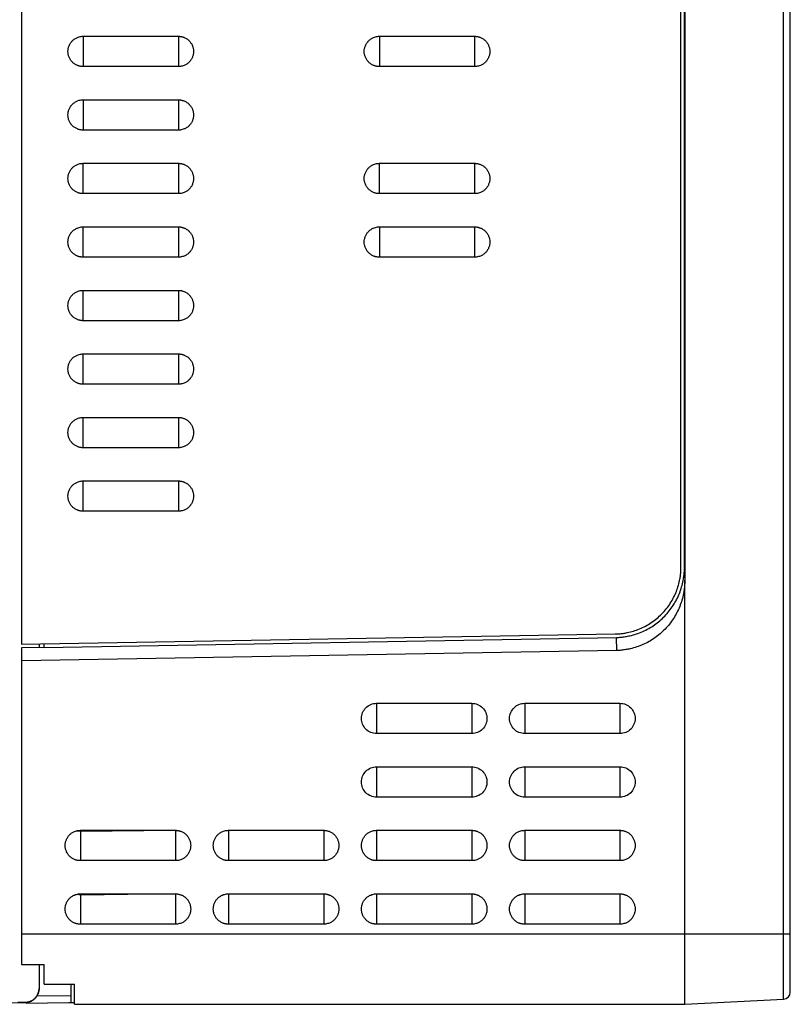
# Model space of a CAD drawing. Header units: millimetres. Extents: x 188.7 to 211.2, y 176 to 224.
# Tile 2 of 9: x 200.3 to 211.2, y 177.6 to 191.5. Entities that reach past the tile are written whole.
import ezdxf

# ---------------------------------------------------------------- set-up
doc = ezdxf.new("R2010")
doc.units = ezdxf.units.MM

msp = doc.modelspace()

# ---------------------------------------------------------------- linework, layer by layer
at = {"color": 7, "linetype": 'Continuous', "lineweight": 25}
for p, q in [((200.34, 221.399), (200.34, 182.699)), ((209.69, 183.796), (209.69, 207.549)), ((209.74, 183.795), (209.74, 207.539)), ((209.744, 207.539), (209.744, 183.61)), ((211.145, 178.599), (211.145, 205.954)), ((211.24, 178.599), (211.24, 205.954)), ((201.215, 191.314), (202.565, 191.314)), ((205.415, 191.314), (206.765, 191.314)), ((202.565, 190.884), (201.215, 190.884)), ((206.765, 190.884), (205.415, 190.884)), ((201.215, 190.414), (202.565, 190.414)), ((202.565, 189.984), (201.215, 189.984)), ((201.215, 189.514), (202.565, 189.514)), ((205.415, 189.514), (206.765, 189.514)), ((202.565, 189.084), (201.215, 189.084)), ((206.765, 189.084), (205.415, 189.084)), ((201.215, 188.614), (202.565, 188.614)), ((205.415, 188.614), (206.765, 188.614)), ((202.565, 188.184), (201.215, 188.184)), ((206.765, 188.184), (205.415, 188.184)), ((201.215, 187.714), (202.565, 187.714)), ((202.565, 187.284), (201.215, 187.284)), ((201.215, 186.814), (202.565, 186.814)), ((202.565, 186.384), (201.215, 186.384)), ((201.215, 185.914), (202.565, 185.914)), ((202.565, 185.484), (201.215, 185.484)), ((201.215, 185.014), (202.565, 185.014)), ((202.565, 184.584), (201.215, 184.584)), ((209.74, 183.795), (209.744, 183.61)), ((209.744, 178.599), (209.744, 183.61)), ((200.34, 182.699), (208.756, 182.846)), ((200.66, 182.654), (208.775, 182.796)), ((208.779, 182.611), (208.775, 182.796)), ((200.66, 182.654), (200.34, 182.649)), ((200.34, 182.649), (200.34, 182.464)), ((208.779, 182.611), (200.34, 182.464)), ((200.59, 182.703), (200.59, 182.653)), ((200.66, 182.654), (200.66, 182.704)), ((200.34, 182.464), (200.34, 178.599)), ((205.375, 181.864), (206.725, 181.864)), ((207.475, 181.864), (208.825, 181.864)), ((206.725, 181.434), (205.375, 181.434)), ((208.825, 181.434), (207.475, 181.434)), ((205.375, 180.964), (206.725, 180.964)), ((207.475, 180.964), (208.825, 180.964)), ((206.725, 180.534), (205.375, 180.534)), ((208.825, 180.534), (207.475, 180.534)), ((201.175, 180.046), (201.126, 180.054)), ((201.175, 180.064), (202.525, 180.064)), ((202.525, 180.062), (201.175, 180.046)), ((201.175, 180.046), (201.175, 179.634)), ((202.525, 180.062), (202.525, 179.634)), ((203.275, 180.064), (204.625, 180.064)), ((205.375, 180.064), (206.725, 180.064)), ((207.475, 180.064), (208.825, 180.064)), ((202.525, 179.634), (201.175, 179.634)), ((204.625, 179.634), (203.275, 179.634)), ((206.725, 179.634), (205.375, 179.634)), ((208.825, 179.634), (207.475, 179.634)), ((201.175, 179.146), (201.126, 179.154)), ((201.175, 179.164), (202.525, 179.164)), ((202.525, 179.162), (201.175, 179.146)), ((201.175, 179.146), (201.175, 178.734)), ((202.265, 179.164), (202.26, 179.159)), ((202.525, 179.162), (202.525, 178.734)), ((203.275, 179.164), (204.625, 179.164)), ((205.375, 179.164), (206.725, 179.164)), ((207.475, 179.164), (208.825, 179.164)), ((202.525, 178.734), (201.175, 178.734)), ((204.625, 178.734), (203.275, 178.734)), ((206.725, 178.734), (205.375, 178.734)), ((208.825, 178.734), (207.475, 178.734)), ((200.34, 178.599), (209.744, 178.599)), ((209.744, 178.599), (211.145, 178.599)), ((209.744, 177.599), (209.744, 178.599)), ((211.145, 177.672), (211.145, 178.599)), ((211.145, 178.599), (211.24, 178.599)), ((200.34, 178.163), (200.66, 178.163)), ((200.59, 178.163), (200.59, 177.824)), ((200.66, 177.885), (201.09, 177.885)), ((201.04, 177.885), (201.04, 177.721)), ((200.59, 177.824), (200.59, 177.823)), ((199.719, 177.611), (200.393, 177.623)), ((200.393, 177.624), (200.29, 177.623)), ((200.393, 177.624), (200.393, 177.623)), ((201.01, 177.621), (200.405, 177.61)), ((201.04, 177.621), (201.01, 177.621)), ((201.09, 177.622), (201.04, 177.621)), ((201.09, 177.599), (209.744, 177.599)), ((209.744, 177.599), (211.145, 177.672))]:
    msp.add_line(p, q, dxfattribs=at)
at = {"color": 8, "linetype": 'Continuous', "lineweight": 25}
for p, q in [((201.215, 191.314), (201.215, 190.884)), ((202.565, 191.314), (202.565, 190.884)), ((205.415, 191.314), (205.415, 190.884)), ((206.765, 191.314), (206.765, 190.884)), ((201.215, 190.414), (201.215, 189.984)), ((202.565, 190.414), (202.565, 189.984)), ((201.215, 189.084), (201.215, 189.514)), ((202.565, 189.514), (202.565, 189.084)), ((205.415, 189.084), (205.415, 189.514)), ((206.765, 189.514), (206.765, 189.084)), ((201.215, 188.184), (201.215, 188.614)), ((202.565, 188.614), (202.565, 188.184)), ((205.415, 188.614), (205.415, 188.184)), ((206.765, 188.614), (206.765, 188.184)), ((201.215, 187.284), (201.215, 187.714)), ((202.565, 187.714), (202.565, 187.284)), ((201.215, 186.384), (201.215, 186.814)), ((202.565, 186.814), (202.565, 186.384)), ((201.215, 185.484), (201.215, 185.914)), ((202.565, 185.914), (202.565, 185.484)), ((201.215, 184.584), (201.215, 185.014)), ((202.565, 185.014), (202.565, 184.584)), ((205.375, 181.864), (205.375, 181.434)), ((206.725, 181.864), (206.725, 181.434)), ((207.475, 181.864), (207.475, 181.434)), ((208.825, 181.864), (208.825, 181.434)), ((205.375, 180.964), (205.375, 180.534)), ((206.725, 180.964), (206.725, 180.534)), ((207.475, 180.964), (207.475, 180.534)), ((208.825, 180.964), (208.825, 180.534)), ((203.275, 180.064), (203.275, 179.634)), ((204.625, 180.064), (204.625, 179.634)), ((205.375, 180.064), (205.375, 179.634)), ((206.725, 180.064), (206.725, 179.634)), ((207.475, 180.064), (207.475, 179.634)), ((208.825, 180.064), (208.825, 179.634)), ((203.275, 179.164), (203.275, 178.734)), ((204.625, 179.164), (204.625, 178.734)), ((205.375, 179.164), (205.375, 178.734)), ((206.725, 179.164), (206.725, 178.734)), ((207.475, 179.164), (207.475, 178.734)), ((208.825, 179.164), (208.825, 178.734)), ((201.04, 177.721), (200.552, 177.713))]:
    msp.add_line(p, q, dxfattribs=at)
at = {"color": 7, "linetype": 'Continuous', "lineweight": 25}
msp.add_arc((211.14, 177.772), 0.1, 273.0001, 0.0013, dxfattribs=at)
for points, knots in [([(201.215, 190.884), (201.21, 190.884), (201.201, 190.884), (201.187, 190.886), (201.173, 190.888), (201.159, 190.891), (201.146, 190.895), (201.124, 190.904), (201.095, 190.919), (201.062, 190.946), (201.035, 190.978), (201.015, 191.016), (201.003, 191.057), (200.998, 191.099), (201.003, 191.141), (201.015, 191.181), (201.035, 191.219), (201.062, 191.252), (201.095, 191.279), (201.128, 191.296), (201.159, 191.307), (201.187, 191.313), (201.206, 191.313), (201.215, 191.314)], [0, 0, 0, 0, 0.0207851, 0.0414846, 0.0621885, 0.0829867, 0.1039679, 0.1252187, 0.1881058, 0.2500829, 0.3120314, 0.3750202, 0.4379573, 0.5000321, 0.5620294, 0.6250441, 0.6879554, 0.7499814, 0.8118811, 0.8748456, 0.9170237, 0.9585034, 1, 1, 1, 1]), ([(202.565, 191.314), (202.57, 191.314), (202.579, 191.313), (202.593, 191.312), (202.607, 191.31), (202.62, 191.306), (202.634, 191.302), (202.656, 191.294), (202.685, 191.279), (202.718, 191.252), (202.745, 191.219), (202.764, 191.181), (202.777, 191.141), (202.781, 191.099), (202.777, 191.057), (202.764, 191.016), (202.745, 190.978), (202.718, 190.946), (202.685, 190.919), (202.652, 190.901), (202.62, 190.891), (202.593, 190.885), (202.574, 190.884), (202.565, 190.884)], [0, 0, 0, 0, 0.020785, 0.041484, 0.062188, 0.082986, 0.103968, 0.125218, 0.188106, 0.250083, 0.312031, 0.37502, 0.437957, 0.500032, 0.562029, 0.625044, 0.687955, 0.749981, 0.811881, 0.874846, 0.917024, 0.958504, 1, 1, 1, 1]), ([(205.415, 190.884), (205.41, 190.884), (205.401, 190.884), (205.387, 190.886), (205.373, 190.888), (205.359, 190.891), (205.346, 190.895), (205.324, 190.904), (205.295, 190.919), (205.262, 190.946), (205.235, 190.978), (205.215, 191.016), (205.203, 191.057), (205.198, 191.099), (205.203, 191.141), (205.215, 191.181), (205.235, 191.219), (205.262, 191.252), (205.295, 191.279), (205.328, 191.296), (205.359, 191.307), (205.387, 191.313), (205.406, 191.313), (205.415, 191.314)], [0, 0, 0, 0, 0.0207849, 0.0414842, 0.0621879, 0.082986, 0.1039672, 0.1252179, 0.1881056, 0.2500827, 0.3120311, 0.3750201, 0.4379571, 0.5000321, 0.5620296, 0.6250442, 0.6879556, 0.7499816, 0.8118813, 0.8748464, 0.9170244, 0.9585039, 1, 1, 1, 1]), ([(206.765, 191.314), (206.77, 191.314), (206.779, 191.313), (206.793, 191.312), (206.807, 191.31), (206.82, 191.306), (206.834, 191.302), (206.856, 191.294), (206.885, 191.279), (206.918, 191.252), (206.945, 191.219), (206.964, 191.181), (206.977, 191.141), (206.981, 191.099), (206.977, 191.057), (206.964, 191.016), (206.945, 190.978), (206.918, 190.946), (206.885, 190.919), (206.852, 190.901), (206.82, 190.891), (206.793, 190.885), (206.774, 190.884), (206.765, 190.884)], [0, 0, 0, 0, 0.020785, 0.041484, 0.062188, 0.082986, 0.103967, 0.125218, 0.188106, 0.250083, 0.312031, 0.37502, 0.437957, 0.500032, 0.56203, 0.625044, 0.687956, 0.749982, 0.811881, 0.874847, 0.917025, 0.958504, 1, 1, 1, 1]), ([(201.215, 189.984), (201.21, 189.984), (201.201, 189.984), (201.187, 189.986), (201.173, 189.988), (201.159, 189.991), (201.146, 189.995), (201.124, 190.004), (201.095, 190.019), (201.062, 190.046), (201.035, 190.078), (201.015, 190.116), (201.003, 190.157), (200.998, 190.199), (201.003, 190.241), (201.015, 190.281), (201.035, 190.319), (201.062, 190.352), (201.095, 190.379), (201.128, 190.396), (201.159, 190.407), (201.187, 190.413), (201.206, 190.413), (201.215, 190.414)], [0, 0, 0, 0, 0.0207851, 0.0414846, 0.0621885, 0.0829867, 0.1039679, 0.1252187, 0.1881058, 0.2500829, 0.3120314, 0.3750202, 0.4379573, 0.5000321, 0.5620294, 0.6250441, 0.6879554, 0.7499814, 0.8118811, 0.8748456, 0.9170237, 0.9585034, 1, 1, 1, 1]), ([(202.565, 190.414), (202.57, 190.414), (202.579, 190.413), (202.593, 190.412), (202.607, 190.41), (202.62, 190.406), (202.634, 190.402), (202.656, 190.394), (202.685, 190.379), (202.718, 190.352), (202.745, 190.319), (202.764, 190.281), (202.777, 190.241), (202.781, 190.199), (202.777, 190.157), (202.764, 190.116), (202.745, 190.078), (202.718, 190.046), (202.685, 190.019), (202.652, 190.001), (202.62, 189.991), (202.593, 189.985), (202.574, 189.984), (202.565, 189.984)], [0, 0, 0, 0, 0.020785, 0.041484, 0.062188, 0.082986, 0.103968, 0.125218, 0.188106, 0.250083, 0.312031, 0.37502, 0.437957, 0.500032, 0.562029, 0.625044, 0.687955, 0.749981, 0.811881, 0.874846, 0.917024, 0.958504, 1, 1, 1, 1]), ([(201.215, 189.084), (201.21, 189.084), (201.201, 189.084), (201.187, 189.086), (201.173, 189.088), (201.159, 189.091), (201.146, 189.095), (201.124, 189.104), (201.095, 189.119), (201.062, 189.146), (201.035, 189.178), (201.015, 189.216), (201.003, 189.257), (200.998, 189.299), (201.003, 189.341), (201.015, 189.381), (201.035, 189.419), (201.062, 189.452), (201.095, 189.479), (201.128, 189.496), (201.159, 189.507), (201.187, 189.513), (201.206, 189.513), (201.215, 189.514)], [0, 0, 0, 0, 0.020785, 0.041485, 0.062188, 0.082987, 0.103968, 0.125219, 0.188106, 0.250083, 0.312031, 0.37502, 0.437957, 0.500032, 0.562029, 0.625044, 0.687955, 0.749981, 0.811881, 0.874846, 0.917024, 0.958503, 1, 1, 1, 1]), ([(202.565, 189.514), (202.57, 189.514), (202.579, 189.513), (202.593, 189.512), (202.607, 189.51), (202.62, 189.506), (202.634, 189.502), (202.656, 189.494), (202.685, 189.479), (202.718, 189.452), (202.745, 189.419), (202.764, 189.381), (202.777, 189.341), (202.781, 189.299), (202.777, 189.257), (202.764, 189.216), (202.745, 189.178), (202.718, 189.146), (202.685, 189.119), (202.652, 189.101), (202.62, 189.091), (202.593, 189.085), (202.574, 189.084), (202.565, 189.084)], [0, 0, 0, 0, 0.020785, 0.041484, 0.062188, 0.082986, 0.103968, 0.125218, 0.188106, 0.250083, 0.312031, 0.37502, 0.437957, 0.500032, 0.562029, 0.625044, 0.687955, 0.749981, 0.811881, 0.874846, 0.917024, 0.958504, 1, 1, 1, 1]), ([(205.415, 189.084), (205.41, 189.084), (205.401, 189.084), (205.387, 189.086), (205.373, 189.088), (205.359, 189.091), (205.346, 189.095), (205.324, 189.104), (205.295, 189.119), (205.262, 189.146), (205.235, 189.178), (205.215, 189.216), (205.203, 189.257), (205.198, 189.299), (205.203, 189.341), (205.215, 189.381), (205.235, 189.419), (205.262, 189.452), (205.295, 189.479), (205.328, 189.496), (205.359, 189.507), (205.387, 189.513), (205.406, 189.513), (205.415, 189.514)], [0, 0, 0, 0, 0.020784, 0.041482, 0.062186, 0.082983, 0.103965, 0.125215, 0.188105, 0.250082, 0.312031, 0.37502, 0.437957, 0.500032, 0.56203, 0.625044, 0.687956, 0.749982, 0.811882, 0.874849, 0.917027, 0.958506, 1, 1, 1, 1]), ([(206.765, 189.514), (206.77, 189.514), (206.779, 189.513), (206.793, 189.512), (206.807, 189.51), (206.82, 189.506), (206.834, 189.502), (206.856, 189.494), (206.885, 189.479), (206.918, 189.452), (206.945, 189.419), (206.964, 189.381), (206.977, 189.341), (206.981, 189.299), (206.977, 189.257), (206.964, 189.216), (206.945, 189.178), (206.918, 189.146), (206.885, 189.119), (206.852, 189.101), (206.82, 189.091), (206.793, 189.085), (206.774, 189.084), (206.765, 189.084)], [0, 0, 0, 0, 0.020784, 0.041483, 0.062186, 0.082984, 0.103965, 0.125216, 0.188105, 0.250082, 0.312031, 0.37502, 0.437957, 0.500032, 0.56203, 0.625044, 0.687956, 0.749982, 0.811882, 0.874848, 0.917026, 0.958505, 1, 1, 1, 1]), ([(201.215, 188.184), (201.21, 188.184), (201.201, 188.184), (201.187, 188.186), (201.173, 188.188), (201.159, 188.191), (201.146, 188.195), (201.124, 188.204), (201.095, 188.219), (201.062, 188.246), (201.035, 188.278), (201.015, 188.316), (201.003, 188.357), (200.998, 188.399), (201.003, 188.441), (201.015, 188.481), (201.035, 188.519), (201.062, 188.552), (201.095, 188.579), (201.128, 188.596), (201.159, 188.607), (201.187, 188.613), (201.206, 188.613), (201.215, 188.614)], [0, 0, 0, 0, 0.020785, 0.041485, 0.062188, 0.082987, 0.103968, 0.125219, 0.188106, 0.250083, 0.312031, 0.37502, 0.437957, 0.500032, 0.562029, 0.625044, 0.687955, 0.749981, 0.811881, 0.874846, 0.917024, 0.958503, 1, 1, 1, 1]), ([(202.565, 188.614), (202.57, 188.614), (202.579, 188.613), (202.593, 188.612), (202.607, 188.61), (202.62, 188.606), (202.634, 188.602), (202.656, 188.594), (202.685, 188.579), (202.718, 188.552), (202.745, 188.519), (202.764, 188.481), (202.777, 188.441), (202.781, 188.399), (202.777, 188.357), (202.764, 188.316), (202.745, 188.278), (202.718, 188.246), (202.685, 188.219), (202.652, 188.201), (202.62, 188.191), (202.593, 188.185), (202.574, 188.184), (202.565, 188.184)], [0, 0, 0, 0, 0.020785, 0.041484, 0.062188, 0.082986, 0.103968, 0.125218, 0.188106, 0.250083, 0.312031, 0.37502, 0.437957, 0.500032, 0.562029, 0.625044, 0.687955, 0.749981, 0.811881, 0.874846, 0.917024, 0.958504, 1, 1, 1, 1]), ([(205.415, 188.184), (205.41, 188.184), (205.401, 188.184), (205.387, 188.186), (205.373, 188.188), (205.359, 188.191), (205.346, 188.195), (205.324, 188.204), (205.295, 188.219), (205.262, 188.246), (205.235, 188.278), (205.215, 188.316), (205.203, 188.357), (205.198, 188.399), (205.203, 188.441), (205.215, 188.481), (205.235, 188.519), (205.262, 188.552), (205.295, 188.579), (205.328, 188.596), (205.359, 188.607), (205.387, 188.613), (205.406, 188.613), (205.415, 188.614)], [0, 0, 0, 0, 0.020784, 0.041482, 0.062186, 0.082983, 0.103965, 0.125215, 0.188105, 0.250082, 0.312031, 0.37502, 0.437957, 0.500032, 0.56203, 0.625044, 0.687956, 0.749982, 0.811882, 0.874849, 0.917027, 0.958506, 1, 1, 1, 1]), ([(206.765, 188.614), (206.77, 188.614), (206.779, 188.613), (206.793, 188.612), (206.807, 188.61), (206.82, 188.606), (206.834, 188.602), (206.856, 188.594), (206.885, 188.579), (206.918, 188.552), (206.945, 188.519), (206.964, 188.481), (206.977, 188.441), (206.981, 188.399), (206.977, 188.357), (206.964, 188.316), (206.945, 188.278), (206.918, 188.246), (206.885, 188.219), (206.852, 188.201), (206.82, 188.191), (206.793, 188.185), (206.774, 188.184), (206.765, 188.184)], [0, 0, 0, 0, 0.020784, 0.041483, 0.062186, 0.082984, 0.103965, 0.125216, 0.188105, 0.250082, 0.312031, 0.37502, 0.437957, 0.500032, 0.56203, 0.625044, 0.687956, 0.749982, 0.811882, 0.874848, 0.917026, 0.958505, 1, 1, 1, 1]), ([(201.215, 187.284), (201.21, 187.284), (201.201, 187.284), (201.187, 187.286), (201.173, 187.288), (201.159, 187.291), (201.146, 187.295), (201.124, 187.304), (201.095, 187.319), (201.062, 187.346), (201.035, 187.378), (201.015, 187.416), (201.003, 187.457), (200.998, 187.499), (201.003, 187.541), (201.015, 187.581), (201.035, 187.619), (201.062, 187.652), (201.095, 187.679), (201.128, 187.696), (201.159, 187.707), (201.187, 187.713), (201.206, 187.713), (201.215, 187.714)], [0, 0, 0, 0, 0.020785, 0.041485, 0.062188, 0.082987, 0.103968, 0.125219, 0.188106, 0.250083, 0.312031, 0.37502, 0.437957, 0.500032, 0.562029, 0.625044, 0.687955, 0.749981, 0.811881, 0.874846, 0.917024, 0.958503, 1, 1, 1, 1]), ([(202.565, 187.714), (202.57, 187.714), (202.579, 187.713), (202.593, 187.712), (202.607, 187.71), (202.62, 187.706), (202.634, 187.702), (202.656, 187.694), (202.685, 187.679), (202.718, 187.652), (202.745, 187.619), (202.764, 187.581), (202.777, 187.541), (202.781, 187.499), (202.777, 187.457), (202.764, 187.416), (202.745, 187.378), (202.718, 187.346), (202.685, 187.319), (202.652, 187.301), (202.62, 187.291), (202.593, 187.285), (202.574, 187.284), (202.565, 187.284)], [0, 0, 0, 0, 0.020785, 0.0414845, 0.0621883, 0.0829864, 0.1039677, 0.1252184, 0.1881057, 0.2500828, 0.3120313, 0.3750202, 0.4379573, 0.5000321, 0.5620295, 0.6250441, 0.6879555, 0.7499815, 0.8118811, 0.8748459, 0.917024, 0.9585036, 1, 1, 1, 1]), ([(201.215, 186.384), (201.21, 186.384), (201.201, 186.384), (201.187, 186.386), (201.173, 186.388), (201.159, 186.391), (201.146, 186.395), (201.124, 186.404), (201.095, 186.419), (201.062, 186.446), (201.035, 186.478), (201.015, 186.516), (201.003, 186.557), (200.998, 186.599), (201.003, 186.641), (201.015, 186.681), (201.035, 186.719), (201.062, 186.752), (201.095, 186.779), (201.128, 186.796), (201.159, 186.807), (201.187, 186.813), (201.206, 186.813), (201.215, 186.814)], [0, 0, 0, 0, 0.020785, 0.041485, 0.062188, 0.082987, 0.103968, 0.125219, 0.188106, 0.250083, 0.312031, 0.37502, 0.437957, 0.500032, 0.562029, 0.625044, 0.687955, 0.749981, 0.811881, 0.874846, 0.917024, 0.958503, 1, 1, 1, 1]), ([(202.565, 186.814), (202.57, 186.814), (202.579, 186.813), (202.593, 186.812), (202.607, 186.81), (202.62, 186.806), (202.634, 186.802), (202.656, 186.794), (202.685, 186.779), (202.718, 186.752), (202.745, 186.719), (202.764, 186.681), (202.777, 186.641), (202.781, 186.599), (202.777, 186.557), (202.764, 186.516), (202.745, 186.478), (202.718, 186.446), (202.685, 186.419), (202.652, 186.401), (202.62, 186.391), (202.593, 186.385), (202.574, 186.384), (202.565, 186.384)], [0, 0, 0, 0, 0.020785, 0.041484, 0.062188, 0.082986, 0.103968, 0.125218, 0.188106, 0.250083, 0.312031, 0.37502, 0.437957, 0.500032, 0.562029, 0.625044, 0.687955, 0.749981, 0.811881, 0.874846, 0.917024, 0.958504, 1, 1, 1, 1]), ([(201.215, 185.484), (201.21, 185.484), (201.201, 185.484), (201.187, 185.486), (201.173, 185.488), (201.159, 185.491), (201.146, 185.495), (201.124, 185.504), (201.095, 185.519), (201.062, 185.546), (201.035, 185.578), (201.015, 185.616), (201.003, 185.657), (200.998, 185.699), (201.003, 185.741), (201.015, 185.781), (201.035, 185.819), (201.062, 185.852), (201.095, 185.879), (201.128, 185.896), (201.159, 185.907), (201.187, 185.913), (201.206, 185.913), (201.215, 185.914)], [0, 0, 0, 0, 0.0207851, 0.0414846, 0.0621885, 0.0829867, 0.1039679, 0.1252187, 0.1881058, 0.2500829, 0.3120314, 0.3750202, 0.4379573, 0.5000321, 0.5620294, 0.6250441, 0.6879554, 0.7499814, 0.8118811, 0.8748456, 0.9170237, 0.9585034, 1, 1, 1, 1]), ([(202.565, 185.914), (202.57, 185.914), (202.579, 185.913), (202.593, 185.912), (202.607, 185.91), (202.62, 185.906), (202.634, 185.902), (202.656, 185.894), (202.685, 185.879), (202.718, 185.852), (202.745, 185.819), (202.764, 185.781), (202.777, 185.741), (202.781, 185.699), (202.777, 185.657), (202.764, 185.616), (202.745, 185.578), (202.718, 185.546), (202.685, 185.519), (202.652, 185.501), (202.62, 185.491), (202.593, 185.485), (202.574, 185.484), (202.565, 185.484)], [0, 0, 0, 0, 0.020785, 0.0414845, 0.0621883, 0.0829864, 0.1039677, 0.1252184, 0.1881057, 0.2500828, 0.3120313, 0.3750202, 0.4379573, 0.5000321, 0.5620295, 0.6250441, 0.6879555, 0.7499815, 0.8118811, 0.8748459, 0.917024, 0.9585036, 1, 1, 1, 1]), ([(201.215, 184.584), (201.21, 184.584), (201.201, 184.584), (201.187, 184.586), (201.173, 184.588), (201.159, 184.591), (201.146, 184.595), (201.124, 184.604), (201.095, 184.619), (201.062, 184.646), (201.035, 184.678), (201.015, 184.716), (201.003, 184.757), (200.998, 184.799), (201.003, 184.841), (201.015, 184.881), (201.035, 184.919), (201.062, 184.952), (201.095, 184.979), (201.128, 184.996), (201.159, 185.007), (201.187, 185.013), (201.206, 185.013), (201.215, 185.014)], [0, 0, 0, 0, 0.020785, 0.041485, 0.062188, 0.082987, 0.103968, 0.125219, 0.188106, 0.250083, 0.312031, 0.37502, 0.437957, 0.500032, 0.562029, 0.625044, 0.687955, 0.749981, 0.811881, 0.874846, 0.917024, 0.958503, 1, 1, 1, 1]), ([(202.565, 185.014), (202.57, 185.014), (202.579, 185.013), (202.593, 185.012), (202.607, 185.01), (202.62, 185.006), (202.634, 185.002), (202.656, 184.994), (202.685, 184.979), (202.718, 184.952), (202.745, 184.919), (202.764, 184.881), (202.777, 184.841), (202.781, 184.799), (202.777, 184.757), (202.764, 184.716), (202.745, 184.678), (202.718, 184.646), (202.685, 184.619), (202.652, 184.601), (202.62, 184.591), (202.593, 184.585), (202.574, 184.584), (202.565, 184.584)], [0, 0, 0, 0, 0.020785, 0.0414845, 0.0621883, 0.0829864, 0.1039677, 0.1252184, 0.1881057, 0.2500828, 0.3120313, 0.3750202, 0.4379573, 0.5000321, 0.5620295, 0.6250441, 0.6879555, 0.7499815, 0.8118811, 0.8748459, 0.917024, 0.9585036, 1, 1, 1, 1]), ([(208.756, 182.846), (208.766, 182.846), (208.785, 182.846), (208.814, 182.848), (208.842, 182.851), (208.871, 182.854), (208.899, 182.859), (208.948, 182.868), (209.016, 182.885), (209.103, 182.916), (209.188, 182.956), (209.298, 183.022), (209.422, 183.125), (209.523, 183.251), (209.587, 183.362), (209.625, 183.448), (209.655, 183.535), (209.673, 183.613), (209.683, 183.681), (209.689, 183.738), (209.69, 183.776), (209.69, 183.796)], [0, 0, 0, 0, 0.0194837, 0.0389339, 0.0583682, 0.0778046, 0.0972608, 0.1167545, 0.1785197, 0.2403207, 0.3045996, 0.3689144, 0.5000066, 0.6310987, 0.6953776, 0.7596924, 0.8214576, 0.8832586, 0.9221881, 0.9610544, 1, 1, 1, 1]), ([(208.775, 182.796), (208.785, 182.796), (208.807, 182.797), (208.839, 182.8), (208.87, 182.804), (208.902, 182.808), (208.934, 182.814), (208.986, 182.825), (209.058, 182.845), (209.148, 182.88), (209.234, 182.922), (209.342, 182.991), (209.465, 183.096), (209.565, 183.222), (209.629, 183.332), (209.669, 183.42), (209.701, 183.511), (209.721, 183.594), (209.732, 183.668), (209.739, 183.731), (209.739, 183.774), (209.74, 183.795)], [0, 0, 0, 0, 0.020827, 0.041628, 0.062424, 0.083234, 0.104081, 0.124984, 0.187567, 0.249919, 0.312433, 0.374933, 0.500042, 0.625118, 0.687443, 0.750097, 0.812449, 0.875035, 0.916794, 0.958393, 1, 1, 1, 1]), ([(209.744, 183.61), (209.744, 183.6), (209.744, 183.578), (209.742, 183.546), (209.74, 183.514), (209.736, 183.483), (209.731, 183.451), (209.722, 183.398), (209.705, 183.326), (209.673, 183.235), (209.633, 183.147), (209.569, 183.036), (209.469, 182.91), (209.346, 182.806), (209.238, 182.737), (209.152, 182.694), (209.062, 182.66), (208.98, 182.637), (208.906, 182.623), (208.843, 182.614), (208.8, 182.612), (208.779, 182.611)], [0, 0, 0, 0, 0.020808, 0.041597, 0.062387, 0.083201, 0.104058, 0.12498, 0.187532, 0.249919, 0.312538, 0.374898, 0.499974, 0.625083, 0.687548, 0.750097, 0.812414, 0.875032, 0.916761, 0.958361, 1, 1, 1, 1]), ([(201.175, 179.634), (201.17, 179.634), (201.161, 179.634), (201.147, 179.636), (201.133, 179.638), (201.119, 179.641), (201.106, 179.645), (201.084, 179.654), (201.055, 179.669), (201.022, 179.696), (200.995, 179.728), (200.975, 179.766), (200.963, 179.807), (200.958, 179.849), (200.963, 179.891), (200.975, 179.931), (200.995, 179.969), (201.022, 180.002), (201.055, 180.029), (201.088, 180.046), (201.119, 180.057), (201.147, 180.063), (201.166, 180.063), (201.175, 180.064)], [0, 0, 0, 0, 0.020783, 0.041481, 0.062184, 0.082982, 0.103963, 0.125214, 0.188104, 0.250082, 0.312031, 0.37502, 0.437957, 0.500032, 0.56203, 0.625044, 0.687956, 0.749982, 0.811883, 0.874851, 0.917029, 0.958507, 1, 1, 1, 1]), ([(202.525, 180.064), (202.53, 180.064), (202.539, 180.063), (202.553, 180.062), (202.567, 180.06), (202.58, 180.056), (202.594, 180.052), (202.616, 180.044), (202.645, 180.029), (202.678, 180.002), (202.705, 179.969), (202.724, 179.931), (202.737, 179.891), (202.741, 179.849), (202.737, 179.807), (202.724, 179.766), (202.705, 179.728), (202.678, 179.696), (202.645, 179.669), (202.612, 179.651), (202.58, 179.641), (202.553, 179.635), (202.534, 179.634), (202.525, 179.634)], [0, 0, 0, 0, 0.020783, 0.041481, 0.062183, 0.082981, 0.103962, 0.125213, 0.188104, 0.250082, 0.312031, 0.37502, 0.437957, 0.500032, 0.56203, 0.625044, 0.687956, 0.749982, 0.811883, 0.874851, 0.917029, 0.958507, 1, 1, 1, 1]), ([(203.275, 179.634), (203.27, 179.634), (203.261, 179.634), (203.247, 179.636), (203.233, 179.638), (203.219, 179.641), (203.206, 179.645), (203.184, 179.654), (203.155, 179.669), (203.122, 179.696), (203.095, 179.728), (203.075, 179.766), (203.063, 179.807), (203.058, 179.849), (203.063, 179.891), (203.075, 179.931), (203.095, 179.969), (203.122, 180.002), (203.155, 180.029), (203.188, 180.046), (203.219, 180.057), (203.247, 180.063), (203.266, 180.063), (203.275, 180.064)], [0, 0, 0, 0, 0.020783, 0.041481, 0.062183, 0.082981, 0.103962, 0.125213, 0.188104, 0.250082, 0.312031, 0.37502, 0.437957, 0.500032, 0.56203, 0.625044, 0.687956, 0.749982, 0.811883, 0.874851, 0.91703, 0.958507, 1, 1, 1, 1]), ([(204.625, 180.064), (204.63, 180.064), (204.639, 180.063), (204.653, 180.062), (204.667, 180.06), (204.68, 180.056), (204.694, 180.052), (204.716, 180.044), (204.745, 180.029), (204.778, 180.002), (204.805, 179.969), (204.824, 179.931), (204.837, 179.891), (204.841, 179.849), (204.837, 179.807), (204.824, 179.766), (204.805, 179.728), (204.778, 179.696), (204.745, 179.669), (204.712, 179.651), (204.68, 179.641), (204.653, 179.635), (204.634, 179.634), (204.625, 179.634)], [0, 0, 0, 0, 0.020783, 0.04148, 0.062183, 0.08298, 0.103961, 0.125212, 0.188104, 0.250082, 0.312031, 0.37502, 0.437957, 0.500032, 0.56203, 0.625044, 0.687956, 0.749982, 0.811883, 0.874852, 0.91703, 0.958508, 1, 1, 1, 1]), ([(205.375, 179.634), (205.37, 179.634), (205.361, 179.634), (205.347, 179.636), (205.333, 179.638), (205.319, 179.641), (205.306, 179.645), (205.284, 179.654), (205.255, 179.669), (205.222, 179.696), (205.195, 179.728), (205.175, 179.766), (205.163, 179.807), (205.158, 179.849), (205.163, 179.891), (205.175, 179.931), (205.195, 179.969), (205.222, 180.002), (205.255, 180.029), (205.288, 180.046), (205.319, 180.057), (205.347, 180.063), (205.366, 180.063), (205.375, 180.064)], [0, 0, 0, 0, 0.020782, 0.04148, 0.062182, 0.08298, 0.103961, 0.125212, 0.188103, 0.250082, 0.312031, 0.37502, 0.437957, 0.500032, 0.56203, 0.625044, 0.687956, 0.749982, 0.811883, 0.874852, 0.917031, 0.958508, 1, 1, 1, 1]), ([(206.725, 180.064), (206.73, 180.064), (206.739, 180.063), (206.753, 180.062), (206.767, 180.06), (206.78, 180.056), (206.794, 180.052), (206.816, 180.044), (206.845, 180.029), (206.878, 180.002), (206.905, 179.969), (206.924, 179.931), (206.937, 179.891), (206.941, 179.849), (206.937, 179.807), (206.924, 179.766), (206.905, 179.728), (206.878, 179.696), (206.845, 179.669), (206.812, 179.651), (206.78, 179.641), (206.753, 179.635), (206.734, 179.634), (206.725, 179.634)], [0, 0, 0, 0, 0.020782, 0.041479, 0.062182, 0.082979, 0.10396, 0.125211, 0.188103, 0.250082, 0.312031, 0.375021, 0.437957, 0.500032, 0.56203, 0.625044, 0.687956, 0.749982, 0.811884, 0.874853, 0.917031, 0.958509, 1, 1, 1, 1]), ([(207.475, 179.634), (207.47, 179.634), (207.461, 179.634), (207.447, 179.636), (207.433, 179.638), (207.419, 179.641), (207.406, 179.645), (207.384, 179.654), (207.355, 179.669), (207.322, 179.696), (207.295, 179.728), (207.275, 179.766), (207.263, 179.807), (207.258, 179.849), (207.263, 179.891), (207.275, 179.931), (207.295, 179.969), (207.322, 180.002), (207.355, 180.029), (207.388, 180.046), (207.419, 180.057), (207.447, 180.063), (207.466, 180.063), (207.475, 180.064)], [0, 0, 0, 0, 0.020782, 0.041479, 0.062181, 0.082979, 0.10396, 0.125211, 0.188103, 0.250082, 0.312031, 0.375021, 0.437957, 0.500032, 0.56203, 0.625044, 0.687956, 0.749982, 0.811884, 0.874853, 0.917032, 0.958509, 1, 1, 1, 1]), ([(208.825, 180.064), (208.83, 180.064), (208.839, 180.063), (208.853, 180.062), (208.867, 180.06), (208.88, 180.056), (208.894, 180.052), (208.916, 180.044), (208.945, 180.029), (208.978, 180.002), (209.005, 179.969), (209.024, 179.931), (209.037, 179.891), (209.041, 179.849), (209.037, 179.807), (209.024, 179.766), (209.005, 179.728), (208.978, 179.696), (208.945, 179.669), (208.912, 179.651), (208.88, 179.641), (208.853, 179.635), (208.834, 179.634), (208.825, 179.634)], [0, 0, 0, 0, 0.020782, 0.041479, 0.062181, 0.082978, 0.103959, 0.12521, 0.188103, 0.250082, 0.312031, 0.375021, 0.437957, 0.500032, 0.56203, 0.625044, 0.687956, 0.749982, 0.811884, 0.874854, 0.917033, 0.958509, 1, 1, 1, 1]), ([(201.175, 178.734), (201.17, 178.734), (201.161, 178.734), (201.147, 178.736), (201.133, 178.738), (201.119, 178.741), (201.106, 178.745), (201.084, 178.754), (201.055, 178.769), (201.022, 178.796), (200.995, 178.828), (200.975, 178.866), (200.963, 178.907), (200.958, 178.949), (200.963, 178.991), (200.975, 179.031), (200.995, 179.069), (201.022, 179.102), (201.055, 179.129), (201.088, 179.146), (201.119, 179.157), (201.147, 179.163), (201.166, 179.163), (201.175, 179.164)], [0, 0, 0, 0, 0.0207832, 0.0414812, 0.062184, 0.0829816, 0.1039626, 0.1252136, 0.1881041, 0.2500821, 0.3120308, 0.3750202, 0.4379566, 0.5000321, 0.5620301, 0.6250441, 0.687956, 0.7499822, 0.8118827, 0.8748507, 0.9170288, 0.9585068, 1, 1, 1, 1]), ([(202.525, 179.164), (202.53, 179.164), (202.539, 179.163), (202.553, 179.162), (202.567, 179.16), (202.58, 179.156), (202.594, 179.152), (202.616, 179.144), (202.645, 179.129), (202.678, 179.102), (202.705, 179.069), (202.724, 179.031), (202.737, 178.991), (202.741, 178.949), (202.737, 178.907), (202.724, 178.866), (202.705, 178.828), (202.678, 178.796), (202.645, 178.769), (202.612, 178.751), (202.58, 178.741), (202.553, 178.735), (202.534, 178.734), (202.525, 178.734)], [0, 0, 0, 0, 0.0207829, 0.0414807, 0.0621834, 0.0829809, 0.103962, 0.125213, 0.1881039, 0.250082, 0.3120308, 0.3750202, 0.4379565, 0.5000321, 0.5620302, 0.625044, 0.687956, 0.7499822, 0.811883, 0.8748512, 0.9170295, 0.9585073, 1, 1, 1, 1]), ([(203.275, 178.734), (203.27, 178.734), (203.261, 178.734), (203.247, 178.736), (203.233, 178.738), (203.219, 178.741), (203.206, 178.745), (203.184, 178.754), (203.155, 178.769), (203.122, 178.796), (203.095, 178.828), (203.075, 178.866), (203.063, 178.907), (203.058, 178.949), (203.063, 178.991), (203.075, 179.031), (203.095, 179.069), (203.122, 179.102), (203.155, 179.129), (203.188, 179.146), (203.219, 179.157), (203.247, 179.163), (203.266, 179.163), (203.275, 179.164)], [0, 0, 0, 0, 0.020783, 0.041481, 0.062183, 0.082981, 0.103962, 0.125213, 0.188104, 0.250082, 0.312031, 0.37502, 0.437957, 0.500032, 0.56203, 0.625044, 0.687956, 0.749982, 0.811883, 0.874851, 0.91703, 0.958507, 1, 1, 1, 1]), ([(204.625, 179.164), (204.63, 179.164), (204.639, 179.163), (204.653, 179.162), (204.667, 179.16), (204.68, 179.156), (204.694, 179.152), (204.716, 179.144), (204.745, 179.129), (204.778, 179.102), (204.805, 179.069), (204.824, 179.031), (204.837, 178.991), (204.841, 178.949), (204.837, 178.907), (204.824, 178.866), (204.805, 178.828), (204.778, 178.796), (204.745, 178.769), (204.712, 178.751), (204.68, 178.741), (204.653, 178.735), (204.634, 178.734), (204.625, 178.734)], [0, 0, 0, 0, 0.020783, 0.04148, 0.062183, 0.08298, 0.103961, 0.125212, 0.188104, 0.250082, 0.312031, 0.37502, 0.437957, 0.500032, 0.56203, 0.625044, 0.687956, 0.749982, 0.811883, 0.874852, 0.91703, 0.958508, 1, 1, 1, 1]), ([(205.375, 178.734), (205.37, 178.734), (205.361, 178.734), (205.347, 178.736), (205.333, 178.738), (205.319, 178.741), (205.306, 178.745), (205.284, 178.754), (205.255, 178.769), (205.222, 178.796), (205.195, 178.828), (205.175, 178.866), (205.163, 178.907), (205.158, 178.949), (205.163, 178.991), (205.175, 179.031), (205.195, 179.069), (205.222, 179.102), (205.255, 179.129), (205.288, 179.146), (205.319, 179.157), (205.347, 179.163), (205.366, 179.163), (205.375, 179.164)], [0, 0, 0, 0, 0.020782, 0.04148, 0.062182, 0.08298, 0.103961, 0.125212, 0.188103, 0.250082, 0.312031, 0.37502, 0.437957, 0.500032, 0.56203, 0.625044, 0.687956, 0.749982, 0.811883, 0.874852, 0.917031, 0.958508, 1, 1, 1, 1]), ([(206.725, 179.164), (206.73, 179.164), (206.739, 179.163), (206.753, 179.162), (206.767, 179.16), (206.78, 179.156), (206.794, 179.152), (206.816, 179.144), (206.845, 179.129), (206.878, 179.102), (206.905, 179.069), (206.924, 179.031), (206.937, 178.991), (206.941, 178.949), (206.937, 178.907), (206.924, 178.866), (206.905, 178.828), (206.878, 178.796), (206.845, 178.769), (206.812, 178.751), (206.78, 178.741), (206.753, 178.735), (206.734, 178.734), (206.725, 178.734)], [0, 0, 0, 0, 0.020782, 0.041479, 0.062182, 0.082979, 0.10396, 0.125211, 0.188103, 0.250082, 0.312031, 0.375021, 0.437957, 0.500032, 0.56203, 0.625044, 0.687956, 0.749982, 0.811884, 0.874853, 0.917031, 0.958509, 1, 1, 1, 1]), ([(207.475, 178.734), (207.47, 178.734), (207.461, 178.734), (207.447, 178.736), (207.433, 178.738), (207.419, 178.741), (207.406, 178.745), (207.384, 178.754), (207.355, 178.769), (207.322, 178.796), (207.295, 178.828), (207.275, 178.866), (207.263, 178.907), (207.258, 178.949), (207.263, 178.991), (207.275, 179.031), (207.295, 179.069), (207.322, 179.102), (207.355, 179.129), (207.388, 179.146), (207.419, 179.157), (207.447, 179.163), (207.466, 179.163), (207.475, 179.164)], [0, 0, 0, 0, 0.020782, 0.041479, 0.062181, 0.082979, 0.10396, 0.125211, 0.188103, 0.250082, 0.312031, 0.375021, 0.437957, 0.500032, 0.56203, 0.625044, 0.687956, 0.749982, 0.811884, 0.874853, 0.917032, 0.958509, 1, 1, 1, 1]), ([(208.825, 179.164), (208.83, 179.164), (208.839, 179.163), (208.853, 179.162), (208.867, 179.16), (208.88, 179.156), (208.894, 179.152), (208.916, 179.144), (208.945, 179.129), (208.978, 179.102), (209.005, 179.069), (209.024, 179.031), (209.037, 178.991), (209.041, 178.949), (209.037, 178.907), (209.024, 178.866), (209.005, 178.828), (208.978, 178.796), (208.945, 178.769), (208.912, 178.751), (208.88, 178.741), (208.853, 178.735), (208.834, 178.734), (208.825, 178.734)], [0, 0, 0, 0, 0.020782, 0.041479, 0.062181, 0.082978, 0.103959, 0.12521, 0.188103, 0.250082, 0.312031, 0.375021, 0.437957, 0.500032, 0.56203, 0.625044, 0.687956, 0.749982, 0.811884, 0.874854, 0.917033, 0.958509, 1, 1, 1, 1]), ([(200.34, 178.599), (200.34, 178.524), (200.34, 178.448), (200.34, 178.302), (200.34, 178.231), (200.34, 178.163)], [0, 0, 0, 0, 0.5, 0.5, 1, 1, 1, 1]), ([(211.24, 177.772), (211.24, 177.772), (211.24, 177.794), (211.24, 177.876), (211.24, 177.938), (211.24, 178.091), (211.24, 178.182), (211.24, 178.382), (211.24, 178.491), (211.24, 178.599)], [0, 0, 0, 0, 0.25, 0.25, 0.5, 0.5, 0.75, 0.75, 1, 1, 1, 1]), ([(200.66, 177.885), (200.66, 177.891), (200.66, 177.905), (200.66, 177.926), (200.66, 177.947), (200.66, 177.969), (200.66, 177.992), (200.66, 178.023), (200.66, 178.062), (200.66, 178.112), (200.66, 178.146), (200.66, 178.163)], [0, 0, 0, 0, 0.08343, 0.166732, 0.249973, 0.333223, 0.416551, 0.500025, 0.66674, 0.833215, 1, 1, 1, 1]), ([(201.09, 177.599), (201.09, 177.599), (201.09, 177.599), (201.09, 177.601), (201.09, 177.603), (201.09, 177.607), (201.09, 177.611), (201.09, 177.621), (201.09, 177.639), (201.09, 177.672), (201.09, 177.713), (201.09, 177.757), (201.09, 177.801), (201.09, 177.841), (201.09, 177.87), (201.09, 177.885)], [0, 0, 0, 0, 0.041341, 0.082602, 0.123824, 0.165049, 0.206321, 0.247681, 0.373814, 0.500016, 0.626149, 0.75235, 0.834942, 0.917378, 1, 1, 1, 1]), ([(200.59, 177.824), (200.59, 177.82), (200.59, 177.811), (200.588, 177.798), (200.586, 177.785), (200.583, 177.772), (200.579, 177.76), (200.575, 177.748), (200.57, 177.737), (200.564, 177.726), (200.558, 177.716), (200.551, 177.706), (200.544, 177.697), (200.537, 177.689), (200.529, 177.681), (200.521, 177.673), (200.513, 177.666), (200.504, 177.66), (200.496, 177.655), (200.487, 177.649), (200.478, 177.645), (200.469, 177.641), (200.461, 177.637), (200.452, 177.634), (200.443, 177.632), (200.434, 177.629), (200.426, 177.628), (200.418, 177.626), (200.409, 177.625), (200.401, 177.625), (200.396, 177.624), (200.393, 177.624)], [0, 0, 0, 0, 0.043626, 0.086599, 0.128919, 0.170586, 0.211599, 0.25196, 0.291668, 0.330722, 0.369124, 0.406872, 0.443968, 0.48041, 0.516199, 0.551335, 0.585818, 0.619648, 0.652825, 0.685349, 0.717219, 0.748436, 0.779001, 0.808912, 0.838169, 0.866774, 0.894726, 0.922024, 0.948669, 0.974661, 1, 1, 1, 1]), ([(200.393, 177.623), (200.398, 177.623), (200.407, 177.624), (200.421, 177.626), (200.435, 177.628), (200.449, 177.632), (200.462, 177.637), (200.475, 177.642), (200.488, 177.649), (200.5, 177.656), (200.511, 177.664), (200.522, 177.673), (200.535, 177.685), (200.549, 177.702), (200.563, 177.723), (200.575, 177.746), (200.583, 177.771), (200.589, 177.797), (200.59, 177.814), (200.59, 177.823)], [0, 0, 0, 0, 0.045466, 0.090933, 0.1364, 0.181866, 0.227334, 0.272801, 0.318269, 0.363736, 0.409204, 0.454673, 0.500141, 0.580634, 0.662253, 0.744999, 0.828872, 0.913872, 1, 1, 1, 1]), ([(201.04, 177.721), (201.04, 177.718), (201.04, 177.712), (201.04, 177.703), (201.04, 177.694), (201.04, 177.681), (201.04, 177.666), (201.04, 177.65), (201.04, 177.637), (201.04, 177.628), (201.04, 177.622), (201.04, 177.622), (201.04, 177.621)], [0, 0, 0, 0, 0.060262, 0.120028, 0.179837, 0.240227, 0.370018, 0.500149, 0.629932, 0.760058, 0.879941, 1, 1, 1, 1])]:
    msp.add_open_spline(points, degree=3, knots=knots, dxfattribs=at)
for points in [[(205.375, 181.434), (205.319, 181.434), (205.206, 181.48), (205.137, 181.649), (205.206, 181.817), (205.319, 181.864), (205.375, 181.864)], [(206.725, 181.864), (206.781, 181.864), (206.893, 181.817), (206.963, 181.649), (206.893, 181.48), (206.781, 181.434), (206.725, 181.434)], [(207.475, 181.434), (207.419, 181.434), (207.306, 181.48), (207.237, 181.649), (207.306, 181.817), (207.419, 181.864), (207.475, 181.864)], [(208.825, 181.864), (208.881, 181.864), (208.993, 181.817), (209.063, 181.649), (208.993, 181.48), (208.881, 181.434), (208.825, 181.434)], [(205.375, 180.534), (205.319, 180.534), (205.206, 180.58), (205.137, 180.749), (205.206, 180.917), (205.319, 180.964), (205.375, 180.964)], [(206.725, 180.964), (206.781, 180.964), (206.893, 180.917), (206.963, 180.749), (206.893, 180.58), (206.781, 180.534), (206.725, 180.534)], [(207.475, 180.534), (207.419, 180.534), (207.306, 180.58), (207.237, 180.749), (207.306, 180.917), (207.419, 180.964), (207.475, 180.964)], [(208.825, 180.964), (208.881, 180.964), (208.993, 180.917), (209.063, 180.749), (208.993, 180.58), (208.881, 180.534), (208.825, 180.534)]]:
    msp.add_open_spline(points, degree=3, dxfattribs=at)

doc.saveas('drawing.dxf')
